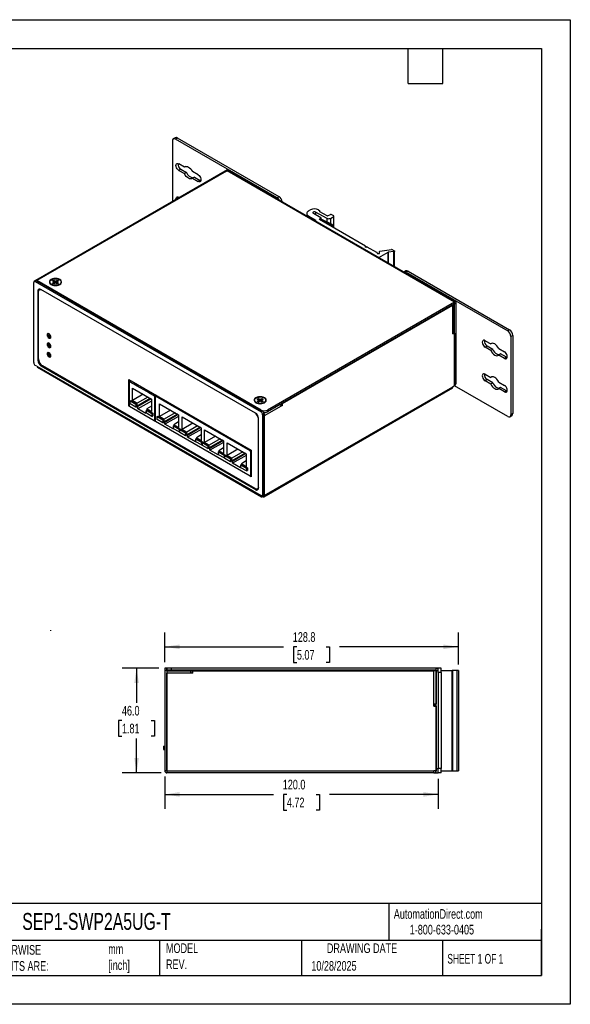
# Model space of a CAD drawing. Header units: millimetres. Extents: x 0 to 559, y 0 to 432.
# Tile 3 of 3: x 317 to 559, y 0 to 432. Entities that reach past the tile are written whole.
import ezdxf

# ---------------------------------------------------------------- set-up
doc = ezdxf.new("R2010")
doc.units = ezdxf.units.MM
doc.header["$LTSCALE"] = 2
doc.linetypes.add('CENTERX2', pattern=[20.32, 12.7, -2.54, 2.54, -2.54])
doc.layers.add('DIMENSIONS', color=140, linetype='Continuous', lineweight=25)
doc.layers.add('TEXT', color=140, linetype='Continuous', lineweight=25)
doc.styles.add('SLDTEXTSTYLE0', font='TXT', dxfattribs={"width": 0.7})
doc.styles.add('SLDTEXTSTYLE1', font='TXT', dxfattribs={"width": 0.65})
doc.dimstyles.new('SLDDIMSTYLE1', dxfattribs={"dimtxt": 4.316016, "dimasz": 6.604, "dimexe": 0, "dimexo": 0.0625, "dimgap": 1.079004, "dimtad": 0, "dimtih": 1, "dimtoh": 1, "dimdec": 1, "dimrnd": 1e-09, "dimzin": 12, "dimdsep": 46, "dimtxsty": 'SLDTEXTSTYLE0', "dimsah": 1, "dimcen": 0.09, "dimadec": 0, "dimazin": 3, "dimtfac": 1, "dimtdec": 1, "dimtofl": 0, "dimtmove": 0, "dimatfit": 3, "dimfxl": 0, "dimfrac": 2, "dimtolj": 1, "dimtzin": 12, "dimarcsym": 0})
doc.dimstyles.new('SLDDIMSTYLE2', dxfattribs={"dimtxt": 4.316016, "dimasz": 6.604, "dimexe": 0, "dimexo": 0.0625, "dimgap": 1.079004, "dimtad": 0, "dimtih": 1, "dimtoh": 1, "dimdec": 1, "dimrnd": 1e-09, "dimzin": 4, "dimdsep": 46, "dimtxsty": 'SLDTEXTSTYLE0', "dimsah": 1, "dimcen": 0.09, "dimadec": 0, "dimazin": 1, "dimtfac": 1, "dimtdec": 1, "dimtofl": 0, "dimtmove": 0, "dimatfit": 3, "dimfxl": 0, "dimfrac": 2, "dimtolj": 1, "dimtzin": 12, "dimarcsym": 0})

# ---------------------------------------------------------------- blocks, each defined once
blk = doc.blocks.new('_D_14')
at = {"layer": 'DIMENSIONS'}
for p, q in [((378.36, 147.45), (362.21, 147.45)), ((368.56, 147.45), (368.56, 132.28)), ((362.15, 124.45), (360.7, 124.45)), ((360.7, 124.45), (360.7, 117.59)), ((374.97, 124.45), (376.42, 124.45)), ((376.42, 124.45), (376.42, 117.59)), ((360.7, 117.59), (362.15, 117.59)), ((368.56, 101.45), (368.56, 116.63)), ((376.42, 117.59), (374.97, 117.59)), ((379.36, 101.45), (362.21, 101.45))]:
    blk.add_line(p, q, dxfattribs=at)
for points in [[(368.56, 147.45), (367.55, 140.85), (369.58, 140.85)], [(368.56, 101.45), (369.58, 108.06), (367.55, 108.06)]]:
    blk.add_solid(points, dxfattribs=at)
at = {"layer": 'DIMENSIONS', "char_height": 4.233, "attachment_point": 1, "style": 'SLDTEXTSTYLE0'}
for s, insert in [('46.0', (362.15, 130.88)), ('1.81', (362.15, 123.05))]:
    blk.add_mtext(s, dxfattribs=dict(at, insert=insert))
blk = doc.blocks.new('_D_15')
at = {"layer": 'DIMENSIONS'}
for p, q in [((380.9, 99.91), (380.9, 85.7)), ((500.9, 98.91), (500.9, 85.7)), ((380.9, 92.05), (428.64, 92.05)), ((434.49, 92.05), (433.04, 92.05)), ((433.04, 92.05), (433.04, 85.2)), ((447.32, 92.05), (448.76, 92.05)), ((448.76, 92.05), (448.76, 85.2)), ((500.9, 92.05), (453.16, 92.05)), ((433.04, 85.2), (434.49, 85.2)), ((448.76, 85.2), (447.32, 85.2))]:
    blk.add_line(p, q, dxfattribs=at)
for points in [[(380.9, 92.05), (387.51, 91.04), (387.51, 93.07)], [(500.9, 92.05), (494.3, 93.07), (494.3, 91.04)]]:
    blk.add_solid(points, dxfattribs=at)
at = {"layer": 'DIMENSIONS', "char_height": 4.233, "attachment_point": 1, "style": 'SLDTEXTSTYLE0'}
for s, insert in [('120.0', (432.69, 98.48)), ('4.72', (434.49, 90.65))]:
    blk.add_mtext(s, dxfattribs=dict(at, insert=insert))
blk = doc.blocks.new('_D_16')
at = {"layer": 'DIMENSIONS'}
for p, q in [((380.9, 149.99), (380.9, 163.13)), ((509.7, 148.99), (509.7, 163.13)), ((380.9, 156.78), (433.04, 156.78)), ((438.89, 156.78), (437.44, 156.78)), ((437.44, 156.78), (437.44, 149.92)), ((451.72, 156.78), (453.16, 156.78)), ((453.16, 156.78), (453.16, 149.92)), ((509.7, 156.78), (457.56, 156.78)), ((437.44, 149.92), (438.89, 149.92)), ((453.16, 149.92), (451.72, 149.92))]:
    blk.add_line(p, q, dxfattribs=at)
for points in [[(380.9, 156.78), (387.51, 155.76), (387.51, 157.79)], [(509.7, 156.78), (503.1, 157.79), (503.1, 155.76)]]:
    blk.add_solid(points, dxfattribs=at)
at = {"layer": 'DIMENSIONS', "char_height": 4.233, "attachment_point": 1, "style": 'SLDTEXTSTYLE0'}
for s, insert in [('128.8', (437.09, 163.2)), ('5.07', (438.89, 155.37))]:
    blk.add_mtext(s, dxfattribs=dict(at, insert=insert))

msp = doc.modelspace()

# ---------------------------------------------------------------- linework, layer by layer
at = {"color": 7, "linetype": 'Continuous'}
for p, q in [((0, 431.81), (558.8, 431.81)), ((558.8, 431.81), (558.8, 0.01)), ((558.8, 0.01), (0, 0.01))]:
    msp.add_line(p, q, dxfattribs=at)
for p, q in [((385.52, 380.01), (384.67, 379.52)), ((384.26, 378.6), (384.26, 352)), ((386.52, 379.91), (385.67, 379.42)), ((430.22, 353.7), (385.67, 379.42)), ((431.07, 354.19), (386.52, 379.91)), ((389.61, 367.15), (387.09, 368.6)), ((390.09, 367.43), (389.61, 367.15)), ((408.51, 366), (324.36, 317.42)), ((407.98, 365.36), (324.86, 317.37)), ((387.94, 366.23), (387.09, 365.74)), ((387.09, 365.74), (389.61, 364.29)), ((387.94, 366.23), (390.46, 364.78)), ((390.46, 364.78), (389.61, 364.29)), ((395.57, 363.7), (393.05, 365.16)), ((393.9, 362.79), (393.05, 362.3)), ((393.9, 362.79), (396.42, 361.34)), ((408.76, 366.04), (407.74, 365.45)), ((407.98, 365.36), (408.05, 365.32)), ((408.05, 365.32), (408.37, 365.5)), ((508, 307.99), (408.37, 365.5)), ((408.9, 365.54), (408.76, 366.04)), ((508.5, 308.04), (408.87, 365.55)), ((393.05, 362.3), (395.57, 360.85)), ((396.42, 361.34), (395.57, 360.85)), ((396.76, 361.19), (396.42, 361.34)), ((431.07, 354.19), (430.22, 353.7)), ((387.32, 353.77), (387.09, 353.9)), ((443.17, 346.83), (443.17, 345.75)), ((444.82, 348.38), (443.9, 347.85)), ((443.9, 345.81), (447.16, 343.93)), ((443.9, 345.81), (443.9, 345.33)), ((449.42, 344.91), (446.1, 346.83)), ((452.18, 344.67), (447.07, 347.41)), ((447.07, 347.41), (447.07, 346.27)), ((448.36, 348.38), (448.92, 348.05)), ((448.92, 347.89), (448.85, 347.85)), ((448.85, 347.85), (448.85, 347.68)), ((448.85, 347.68), (451.99, 345.87)), ((448.92, 347.64), (448.92, 347.89)), ((448.98, 347.61), (448.98, 347.97)), ((452.24, 345.86), (453.67, 346.41)), ((453.57, 344.69), (455.08, 345.56)), ((455.08, 345.72), (453.92, 346.39)), ((455.08, 340.87), (455.08, 345.56)), ((455.13, 340.73), (455.13, 345.64)), ((447.16, 343.76), (446.88, 343.61)), ((447.16, 343.76), (447.16, 343.93)), ((448.78, 344.38), (449.42, 344.74)), ((448.78, 344.38), (448.78, 344.21)), ((468.99, 332.55), (448.78, 344.21)), ((449.42, 343.85), (449.42, 344.74)), ((449.48, 343.81), (449.48, 344.83)), ((449.57, 344.26), (449.48, 344.28)), ((453.42, 342.2), (449.48, 344.08)), ((453.79, 342.24), (449.57, 344.26)), ((452.18, 343.01), (452.18, 344.67)), ((453.57, 344.69), (453.57, 342.35)), ((469.04, 332.44), (468.95, 332.24)), ((468.95, 332.24), (468.95, 332.18)), ((469.04, 332.11), (469.04, 332.44)), ((469.05, 332.11), (469.05, 332.47)), ((469.2, 332.1), (469.53, 332.15)), ((473.98, 329.67), (469.73, 332.12)), ((474.04, 329.58), (474.04, 329.34)), ((474.24, 329.22), (474.94, 329.22)), ((474.88, 327.52), (478.86, 329.82)), ((475.14, 329.34), (475.14, 330.18)), ((475.29, 330.29), (480.33, 331.07)), ((478.86, 325.15), (478.86, 329.82)), ((481.44, 330.12), (478.97, 329.85)), ((478.97, 329.85), (478.97, 325.09)), ((481.59, 330.42), (480.52, 331.04)), ((481.44, 323.66), (481.44, 330.12)), ((481.68, 323.52), (481.68, 330.29)), ((474.88, 327.52), (474.81, 327.49)), ((474.88, 327.52), (474.88, 327.45)), ((486.64, 321.64), (485.79, 321.15)), ((487.64, 321.54), (486.79, 321.05)), ((486.79, 321.05), (531.34, 295.33)), ((487.64, 321.54), (532.19, 295.82)), ((323.45, 281.45), (323.45, 316.56)), ((324.29, 317.38), (323.66, 317.02)), ((324.79, 317.33), (324.16, 316.97)), ((324.16, 316.97), (423.15, 259.82)), ((324.79, 317.33), (423.79, 260.19)), ((423.15, 260.63), (324.86, 317.37)), ((324.86, 317.29), (324.86, 317.37)), ((330.49, 316.76), (330.49, 316.68)), ((331, 315.81), (330.99, 315.76)), ((331.45, 315.55), (331.73, 315.42)), ((331.65, 317.21), (332.22, 317.54)), ((332.25, 316.86), (331.65, 317.21)), ((331.65, 316.31), (332.25, 316.66)), ((332.22, 315.99), (331.65, 316.31)), ((332.22, 317.54), (332.82, 317.19)), ((332.22, 316.88), (332.22, 317.54)), ((332.82, 316.33), (332.22, 315.99)), ((332.25, 316.01), (332.25, 316.66)), ((332.26, 316.86), (332.82, 316.54)), ((332.33, 316.11), (332.33, 316.76)), ((332.82, 316.54), (332.82, 317.19)), ((333.17, 317.19), (333.77, 317.54)), ((333.17, 317.19), (333.17, 316.54)), ((333.17, 316.54), (333.73, 316.86)), ((333.77, 315.99), (333.17, 316.33)), ((333.66, 316.76), (333.66, 316.11)), ((334.34, 317.21), (333.74, 316.86)), ((333.74, 316.66), (334.34, 316.31)), ((333.74, 316.66), (333.74, 316.01)), ((333.77, 317.54), (334.34, 317.21)), ((333.77, 316.88), (333.77, 317.54)), ((334.34, 316.31), (333.77, 315.99)), ((334.25, 315.42), (334.54, 315.55)), ((334.76, 315.74), (334.76, 315.66)), ((334.87, 317.72), (334.87, 317.84)), ((334.99, 315.76), (334.99, 315.81)), ((335.49, 316.68), (335.49, 316.76)), ((325.65, 312.93), (325.22, 312.68)), ((325.22, 312.68), (325.22, 282.47)), ((325.5, 283.04), (325.5, 312.19)), ((326.19, 313.44), (326.02, 313.33)), ((420.68, 259.21), (326.63, 313.5)), ((508, 307.99), (425.98, 260.63)), ((508, 307.25), (425.98, 259.9)), ((432.63, 263.49), (507.3, 306.6)), ((507.08, 306.72), (507.3, 306.6)), ((507.3, 294.8), (507.3, 306.6)), ((507.59, 295.21), (507.59, 307.01)), ((508, 307.25), (508, 307.99)), ((508, 307.25), (508.07, 307.21)), ((508.07, 307.21), (508.71, 307.58)), ((508.07, 272.1), (508.07, 307.21)), ((508.71, 272.47), (508.71, 307.58)), ((330.05, 294.12), (330.04, 293.93)), ((507.3, 293.98), (507.3, 294.8)), ((507.3, 294.72), (507.37, 294.76)), ((507.3, 293.98), (508, 294.39)), ((507.37, 294.76), (508, 294.39)), ((508, 294.39), (508, 271.24)), ((532.19, 295.82), (531.34, 295.33)), ((329.83, 290.03), (329.59, 289.89)), ((330.08, 289.44), (329.59, 289.15)), ((330.05, 289.97), (330.04, 289.78)), ((330.34, 292.29), (330.16, 292.19)), ((330.83, 292.6), (330.83, 292.21)), ((521.44, 291.04), (523.96, 289.59)), ((524.44, 289.87), (523.96, 289.59)), ((533.6, 293.37), (532.75, 292.88)), ((532.75, 292.88), (532.75, 258.59)), ((533.6, 293.37), (533.6, 259.08)), ((330.07, 285.36), (329.56, 285.66)), ((330.05, 285.82), (330.04, 285.63)), ((330.34, 288.14), (330.16, 288.04)), ((330.83, 288.45), (330.83, 288.07)), ((522.29, 288.68), (521.44, 288.19)), ((523.96, 286.73), (521.44, 288.19)), ((524.81, 287.22), (522.29, 288.68)), ((524.81, 287.22), (523.96, 286.73)), ((527.4, 287.6), (529.92, 286.15)), ((528.25, 285.23), (527.4, 284.74)), ((530.77, 283.78), (528.25, 285.23)), ((325.53, 282.65), (325.22, 282.47)), ((330.34, 283.99), (330.16, 283.89)), ((529.92, 283.29), (527.4, 284.74)), ((530.77, 283.78), (529.92, 283.29)), ((530.77, 283.78), (531.11, 283.64)), ((324.86, 279.81), (324.16, 280.22)), ((324.86, 279.81), (423.15, 223.07)), ((325.07, 279.36), (423.36, 222.62)), ((326.94, 280.2), (326.63, 280.02)), ((326.63, 280.02), (420.68, 225.73)), ((420.39, 226.22), (327.27, 279.98)), ((365.18, 273.97), (418.88, 242.97)), ((365.18, 262.38), (365.18, 273.97)), ((365.35, 272.97), (365.35, 262.39)), ((365.36, 273.02), (365.36, 273.87)), ((366.08, 273.46), (365.39, 273.06)), ((366.13, 273.42), (365.49, 273.05)), ((367.38, 271.96), (365.49, 273.05)), ((367.79, 272.47), (367.38, 271.96)), ((508.07, 272.1), (508.71, 272.47)), ((521.44, 276.35), (523.96, 274.89)), ((522.29, 273.98), (521.44, 273.49)), ((523.96, 272.03), (521.44, 273.49)), ((524.81, 272.52), (522.29, 273.98)), ((524.44, 275.17), (523.96, 274.89)), ((524.81, 272.52), (523.96, 272.03)), ((527.4, 272.9), (529.92, 271.45)), ((366.74, 264.77), (366.74, 270.24)), ((366.74, 270.24), (375.09, 265.42)), ((368.79, 271.14), (367.38, 271.96)), ((368.79, 271.14), (369.2, 271.65)), ((369.06, 271.3), (368.79, 271.14)), ((373.03, 268.69), (368.79, 271.14)), ((369.31, 271.59), (369.06, 271.3)), ((373.45, 269.2), (373.03, 268.69)), ((374.45, 267.87), (373.03, 268.69)), ((374.45, 267.87), (374.86, 268.38)), ((374.72, 268.03), (374.45, 267.87)), ((376.34, 266.78), (374.45, 267.87)), ((374.97, 268.32), (374.72, 268.03)), ((424.36, 222.62), (507.09, 270.38)), ((424.56, 223.07), (507.3, 270.83)), ((508, 271.24), (507.3, 270.83)), ((508, 271.38), (508.3, 271.55)), ((531.34, 257.77), (508, 271.24)), ((528.25, 270.53), (527.4, 270.04)), ((529.92, 268.59), (527.4, 270.04)), ((530.77, 269.08), (528.25, 270.53)), ((530.77, 269.08), (529.92, 268.59)), ((530.77, 269.08), (531.11, 268.94)), ((365.79, 264.59), (366.14, 264.79)), ((365.79, 264.59), (368.26, 263.16)), ((365.79, 263.36), (365.79, 264.59)), ((366.14, 264.79), (368.62, 263.36)), ((371.48, 267.51), (366.74, 264.77)), ((368.79, 263.59), (366.74, 264.77)), ((373.53, 266.32), (368.79, 263.59)), ((374.59, 265.71), (368.79, 262.36)), ((368.79, 262.36), (368.79, 263.59)), ((374.95, 265.51), (369.15, 262.16)), ((375.09, 264.53), (369.15, 261.1)), ((375.09, 265.42), (375.09, 259.95)), ((376.34, 266.78), (376.99, 267.16)), ((377.27, 266.99), (376.48, 266.54)), ((376.48, 266.54), (376.48, 255.96)), ((376.72, 266.6), (376.72, 255.83)), ((377.27, 266.99), (376.76, 266.7)), ((377.33, 266.96), (376.86, 266.69)), ((418.34, 242.74), (376.86, 266.69)), ((420.3, 264.92), (420.3, 264.84)), ((420.71, 264.05), (420.7, 263.99)), ((421, 263.83), (420.98, 263.81)), ((421.25, 263.71), (421.54, 263.57)), ((421.3, 263.68), (421.3, 263.66)), ((421.45, 265.37), (422.02, 265.7)), ((422.05, 265.02), (421.45, 265.37)), ((421.45, 264.47), (422.05, 264.82)), ((422.02, 264.14), (421.45, 264.47)), ((422.02, 265.7), (422.62, 265.35)), ((422.02, 265.04), (422.02, 265.7)), ((422.62, 264.49), (422.02, 264.14)), ((422.05, 264.17), (422.05, 264.82)), ((422.06, 265.02), (422.62, 264.7)), ((422.13, 264.27), (422.13, 264.92)), ((422.62, 264.7), (422.62, 265.35)), ((422.97, 265.35), (423.57, 265.7)), ((422.97, 265.35), (422.97, 264.7)), ((422.97, 264.7), (423.53, 265.02)), ((423.57, 264.14), (422.97, 264.49)), ((423.47, 264.92), (423.47, 264.27)), ((424.14, 265.37), (423.54, 265.02)), ((423.54, 264.82), (424.14, 264.47)), ((423.54, 264.82), (423.54, 264.17)), ((423.57, 265.7), (424.14, 265.37)), ((423.57, 265.04), (423.57, 265.7)), ((424.14, 264.47), (423.57, 264.14)), ((424.06, 263.57), (424.34, 263.71)), ((424.3, 263.66), (424.3, 263.68)), ((424.56, 263.9), (424.56, 263.82)), ((424.62, 263.81), (424.59, 263.83)), ((424.67, 265.88), (424.67, 266)), ((424.9, 263.99), (424.89, 264.05)), ((425.3, 264.84), (425.3, 264.92)), ((432.41, 263.61), (432.63, 263.49)), ((432.63, 262.67), (432.63, 263.49)), ((365.35, 262.47), (365.18, 262.38)), ((365.38, 262.26), (365.18, 262.38)), ((376.34, 255.88), (365.49, 262.15)), ((368.26, 261.93), (365.79, 263.36)), ((368.26, 263.16), (368.62, 263.36)), ((368.26, 263.16), (368.26, 261.93)), ((368.26, 261.93), (368.62, 262.14)), ((368.62, 263.36), (368.62, 262.14)), ((369.15, 262.16), (368.79, 262.36)), ((369.15, 261.1), (369.15, 262.16)), ((372.68, 259.06), (369.15, 261.1)), ((372.86, 260.22), (372.68, 260.12)), ((372.68, 260.12), (372.68, 259.06)), ((372.86, 260.01), (372.68, 260.12)), ((372.86, 260.5), (373.21, 260.71)), ((372.86, 259.28), (372.86, 260.5)), ((372.86, 260.5), (375.33, 259.08)), ((375.33, 257.85), (372.86, 259.28)), ((375.09, 262.32), (373.03, 261.14)), ((373.03, 261.14), (373.03, 260.61)), ((375.09, 259.95), (373.03, 261.14)), ((373.21, 260.71), (375.69, 259.28)), ((375.33, 259.08), (375.69, 259.28)), ((375.69, 259.28), (375.69, 258.06)), ((378.61, 257.84), (378.61, 263.39)), ((378.61, 263.39), (386.95, 258.57)), ((383.42, 260.61), (378.61, 257.84)), ((385.47, 259.43), (380.66, 256.65)), ((423.15, 260.55), (423.15, 260.63)), ((423.79, 260.19), (423.15, 259.82)), ((424.35, 259.53), (424.41, 259.56)), ((431.92, 262.27), (424.56, 258.02)), ((425.98, 259.9), (425.98, 260.63)), ((431.99, 263.04), (431.75, 262.9)), ((432.63, 262.67), (431.92, 262.27)), ((431.99, 263.04), (431.99, 263.37)), ((431.99, 263.04), (432.63, 262.67)), ((375.33, 259.08), (375.33, 257.85)), ((375.33, 257.85), (375.69, 258.06)), ((376.44, 255.87), (376.72, 256.03)), ((376.76, 255.69), (376.45, 255.87)), ((376.48, 255.96), (376.72, 256.1)), ((376.72, 255.92), (376.62, 255.98)), ((418.34, 231.64), (376.86, 255.58)), ((377.66, 257.74), (378.01, 257.94)), ((377.66, 257.74), (380.13, 256.31)), ((377.66, 256.51), (377.66, 257.74)), ((380.13, 255.08), (377.66, 256.51)), ((378.01, 257.94), (380.48, 256.51)), ((380.66, 256.65), (378.61, 257.84)), ((380.13, 256.31), (380.48, 256.51)), ((380.13, 256.31), (380.13, 255.08)), ((380.13, 255.08), (380.48, 255.29)), ((380.48, 256.51), (380.48, 255.29)), ((386.53, 258.82), (380.66, 255.43)), ((380.66, 255.43), (380.66, 256.65)), ((381.01, 255.22), (380.66, 255.43)), ((386.88, 258.61), (381.01, 255.22)), ((386.95, 257.84), (381.01, 254.41)), ((381.01, 254.41), (381.01, 255.22)), ((386.95, 255.39), (384.9, 254.2)), ((386.95, 258.57), (386.95, 253.02)), ((388.49, 252.13), (388.49, 257.69)), ((388.49, 257.69), (396.83, 252.87)), ((393.3, 254.91), (388.49, 252.13)), ((422.09, 226.54), (422.09, 256.76)), ((424.49, 258.96), (423.86, 258.59)), ((423.86, 258.59), (423.86, 222.67)), ((424.49, 258.96), (424.49, 223.03)), ((424.49, 258.06), (424.56, 258.02)), ((424.56, 223.07), (424.56, 258.02)), ((532.34, 257.67), (533.19, 258.16)), ((533.6, 259.08), (532.75, 258.59)), ((384.55, 252.37), (381.01, 254.41)), ((384.73, 253.29), (384.55, 253.18)), ((384.55, 253.18), (384.55, 252.37)), ((384.73, 253.08), (384.55, 253.18)), ((384.73, 253.65), (385.08, 253.86)), ((384.73, 252.43), (384.73, 253.65)), ((384.73, 253.65), (387.2, 252.22)), ((387.2, 251), (384.73, 252.43)), ((384.9, 254.2), (384.9, 253.76)), ((386.95, 253.02), (384.9, 254.2)), ((385.08, 253.86), (387.56, 252.43)), ((387.2, 252.22), (387.56, 252.43)), ((387.2, 252.22), (387.2, 251)), ((387.2, 251), (387.53, 251.19)), ((387.53, 252.03), (387.89, 252.24)), ((387.53, 252.03), (390.01, 250.6)), ((387.53, 250.81), (387.53, 252.03)), ((390.01, 249.38), (387.53, 250.81)), ((387.56, 252.43), (387.56, 252.04)), ((387.89, 252.24), (390.36, 250.81)), ((390.54, 250.95), (388.49, 252.13)), ((390.01, 250.6), (390.36, 250.81)), ((390.01, 250.6), (390.01, 249.38)), ((390.36, 250.81), (390.36, 249.58)), ((395.35, 253.73), (390.54, 250.95)), ((396.41, 253.11), (390.54, 249.73)), ((390.54, 249.73), (390.54, 250.95)), ((396.76, 252.91), (390.89, 249.52)), ((396.83, 252.13), (390.89, 248.71)), ((396.83, 252.87), (396.83, 247.32)), ((398.37, 246.43), (398.37, 251.98)), ((398.37, 251.98), (406.71, 247.17)), ((390.01, 249.38), (390.36, 249.58)), ((390.89, 249.52), (390.54, 249.73)), ((390.89, 248.71), (390.89, 249.52)), ((394.43, 246.66), (390.89, 248.71)), ((394.61, 247.58), (394.43, 247.48)), ((394.43, 247.48), (394.43, 246.66)), ((394.61, 247.38), (394.43, 247.48)), ((394.61, 247.95), (394.96, 248.15)), ((394.61, 246.73), (394.61, 247.95)), ((394.61, 247.95), (397.08, 246.52)), ((397.08, 245.3), (394.61, 246.73)), ((396.83, 249.69), (394.78, 248.5)), ((394.78, 248.5), (394.78, 248.05)), ((396.83, 247.32), (394.78, 248.5)), ((394.96, 248.15), (397.43, 246.73)), ((397.08, 246.52), (397.43, 246.73)), ((397.08, 246.52), (397.08, 245.3)), ((397.41, 246.33), (397.77, 246.53)), ((397.41, 246.33), (399.89, 244.9)), ((397.41, 245.11), (397.41, 246.33)), ((397.43, 246.73), (397.43, 246.34)), ((397.77, 246.53), (400.24, 245.11)), ((403.18, 249.21), (398.37, 246.43)), ((400.42, 245.25), (398.37, 246.43)), ((405.23, 248.02), (400.42, 245.25)), ((406.29, 247.41), (400.42, 244.02)), ((406.64, 247.21), (400.77, 243.82)), ((406.71, 246.43), (400.77, 243)), ((406.71, 247.17), (406.71, 241.62)), ((408.25, 240.73), (408.25, 246.28)), ((408.25, 246.28), (416.59, 241.47)), ((397.08, 245.3), (397.41, 245.49)), ((399.89, 243.68), (397.41, 245.11)), ((399.89, 244.9), (400.24, 245.11)), ((399.89, 244.9), (399.89, 243.68)), ((399.89, 243.68), (400.24, 243.88)), ((400.24, 245.11), (400.24, 243.88)), ((400.42, 244.02), (400.42, 245.25)), ((400.77, 243.82), (400.42, 244.02)), ((400.77, 243), (400.77, 243.82)), ((404.31, 240.96), (400.77, 243)), ((404.48, 241.88), (404.31, 241.78)), ((404.48, 242.25), (404.84, 242.45)), ((404.48, 242.25), (406.96, 240.82)), ((404.48, 241.02), (404.48, 242.25)), ((406.71, 243.98), (404.66, 242.8)), ((404.66, 242.8), (404.66, 242.35)), ((406.71, 241.62), (404.66, 242.8)), ((404.84, 242.45), (407.31, 241.02)), ((413.05, 243.51), (408.25, 240.73)), ((415.1, 242.32), (410.3, 239.55)), ((418.34, 242.74), (418.81, 243.01)), ((418.88, 242.73), (418.48, 242.5)), ((418.48, 242.5), (418.48, 231.72)), ((418.88, 242.97), (418.88, 231.38)), ((404.31, 241.78), (404.31, 240.96)), ((404.48, 241.68), (404.31, 241.78)), ((406.96, 239.59), (404.48, 241.02)), ((406.96, 240.82), (407.31, 241.02)), ((406.96, 240.82), (406.96, 239.59)), ((406.96, 239.59), (407.29, 239.79)), ((407.29, 240.63), (407.64, 240.83)), ((407.29, 240.63), (409.77, 239.2)), ((407.29, 239.4), (407.29, 240.63)), ((409.77, 237.97), (407.29, 239.4)), ((407.31, 241.02), (407.31, 240.64)), ((407.64, 240.83), (410.12, 239.4)), ((410.3, 239.55), (408.25, 240.73)), ((409.77, 239.2), (410.12, 239.4)), ((409.77, 239.2), (409.77, 237.97)), ((409.77, 237.97), (410.12, 238.18)), ((410.12, 239.4), (410.12, 238.18)), ((416.17, 241.71), (410.3, 238.32)), ((410.3, 238.32), (410.3, 239.55)), ((410.65, 238.12), (410.3, 238.32)), ((416.52, 241.51), (410.65, 238.12)), ((416.59, 240.73), (410.65, 237.3)), ((410.65, 237.3), (410.65, 238.12)), ((416.59, 238.28), (414.54, 237.1)), ((416.59, 241.47), (416.59, 235.91)), ((414.18, 235.26), (410.65, 237.3)), ((414.36, 236.18), (414.18, 236.08)), ((414.18, 236.08), (414.18, 235.26)), ((414.36, 235.97), (414.18, 236.08)), ((414.36, 236.55), (414.72, 236.75)), ((414.36, 235.32), (414.36, 236.55)), ((414.36, 236.55), (416.84, 235.12)), ((416.84, 233.89), (414.36, 235.32)), ((414.54, 237.1), (414.54, 236.65)), ((416.59, 235.91), (414.54, 237.1)), ((414.72, 236.75), (417.19, 235.32)), ((416.84, 235.12), (417.19, 235.32)), ((416.84, 235.12), (416.84, 233.89)), ((416.84, 233.89), (417.19, 234.1)), ((417.19, 235.32), (417.19, 234.1)), ((418.44, 231.63), (418.88, 231.88)), ((418.88, 231.38), (418.44, 231.63)), ((418.48, 231.72), (418.88, 231.95)), ((418.88, 231.58), (418.62, 231.73)), ((421.11, 225.98), (420.68, 225.73)), ((421.64, 226.09), (421.82, 226.2)), ((423.86, 222.67), (423.15, 223.07)), ((424.49, 223.03), (423.86, 222.67)), ((423.86, 222.67), (423.86, 222.67)), ((424.49, 223.11), (424.56, 223.07)), ((380.9, 147.45), (380.9, 146.45)), ((381.8, 147.45), (380.9, 147.45)), ((381.8, 147.45), (381.8, 146.45)), ((381.9, 146.55), (381.9, 147.45)), ((383.9, 147.45), (381.9, 147.45)), ((499.9, 147.45), (383.9, 147.45)), ((383.9, 146.55), (383.9, 147.45)), ((499.9, 146.55), (499.9, 147.45)), ((500.9, 147.39), (500.25, 147.39)), ((502.1, 147.45), (500.9, 147.45)), ((500.9, 145.45), (500.9, 147.45)), ((502.1, 145.45), (502.1, 147.45)), ((381.8, 146.45), (380.9, 146.45)), ((380.9, 146.45), (380.9, 102.45)), ((381.8, 146.45), (381.8, 102.45)), ((383.9, 146.55), (381.9, 146.55)), ((381.9, 146.45), (381.9, 146.55)), ((381.9, 146.45), (381.9, 146.25)), ((381.9, 146.45), (385.4, 146.45)), ((381.9, 146.25), (392.3, 146.25)), ((381.9, 146.25), (381.9, 145.25)), ((381.9, 102.45), (381.9, 145.25)), ((392.3, 145.25), (381.9, 145.25)), ((499.9, 146.55), (383.9, 146.55)), ((385.29, 146.55), (385.4, 146.45)), ((385.4, 146.45), (385.4, 146.25)), ((386.9, 146.45), (385.4, 146.45)), ((386.9, 146.55), (386.9, 146.45)), ((388.4, 146.45), (386.9, 146.45)), ((386.9, 146.45), (386.9, 146.25)), ((388.4, 146.45), (388.51, 146.55)), ((388.4, 146.25), (388.4, 146.45)), ((388.4, 146.45), (500, 146.45)), ((392.3, 145.25), (392.3, 146.25)), ((392.4, 146.25), (392.3, 146.25)), ((393.3, 145.25), (392.3, 145.25)), ((392.4, 146.25), (392.4, 145.25)), ((393.3, 145.25), (393.3, 146.25)), ((393.3, 146.25), (498.9, 146.25)), ((498.9, 131.8), (498.9, 146.25)), ((499.9, 146.25), (498.9, 146.25)), ((499.45, 146.55), (499.45, 146.55)), ((499.94, 146.55), (499.45, 146.55)), ((499.9, 146.25), (499.9, 131.8)), ((500, 146.45), (500.9, 146.45)), ((500, 103.45), (500, 146.45)), ((500.9, 146.55), (500.9, 146.55)), ((502.1, 145.45), (500.9, 145.45)), ((500.9, 145.45), (500.9, 103.45)), ((502.1, 146.45), (507.04, 146.45)), ((502.1, 145.45), (502.1, 103.45)), ((507.04, 102.45), (507.04, 146.45)), ((507.15, 146.45), (507.04, 146.45)), ((507.15, 146.45), (507.15, 102.45)), ((509.23, 146.45), (507.15, 146.45)), ((509.7, 146.45), (509.23, 146.45)), ((509.23, 102.45), (509.23, 146.45)), ((509.7, 146.45), (509.7, 102.45)), ((500, 138.57), (499.9, 138.45)), ((500, 136.95), (499.9, 136.95)), ((499.9, 135.45), (500, 135.34)), ((498.9, 131.8), (499.9, 131.8)), ((498.9, 130.8), (498.9, 131.8)), ((498.9, 130.8), (499.9, 130.8)), ((499.4, 131.8), (499.4, 131.45)), ((499.4, 131.45), (499.65, 131.45)), ((499.4, 131.45), (499.4, 130.8)), ((499.65, 131.8), (499.65, 131.45)), ((499.65, 131.45), (499.65, 130.8)), ((500, 131.45), (499.65, 131.45)), ((500, 132.95), (499.9, 132.95)), ((499.9, 130.8), (499.9, 102.45)), ((499.9, 129.95), (500, 129.95)), ((500, 125.95), (499.9, 125.95)), ((380.89, 123.15), (380.89, 122.95)), ((380.89, 123.15), (380.9, 123.15)), ((380.89, 122.95), (380.89, 109.75)), ((380.9, 122.95), (380.89, 122.95)), ((381.8, 123.39), (381.9, 123.43)), ((381.8, 123.15), (381.9, 123.15)), ((381.9, 122.95), (381.8, 122.95)), ((500, 124.45), (499.9, 124.45)), ((499.9, 122.95), (500, 122.95)), ((500, 118.95), (499.9, 118.95)), ((500, 117.45), (499.9, 117.45)), ((380.39, 113.25), (380.39, 111.75)), ((380.39, 113.25), (380.89, 113.25)), ((499.9, 115.95), (500, 115.95)), ((380.39, 111.75), (380.89, 111.75)), ((380.89, 109.75), (380.89, 109.55)), ((380.89, 109.75), (380.9, 109.75)), ((380.9, 109.55), (380.89, 109.55)), ((381.8, 109.75), (381.9, 109.75)), ((381.9, 109.55), (381.8, 109.55)), ((500, 107.27), (499.9, 107.15)), ((500, 105.65), (499.9, 105.65)), ((499.9, 104.15), (500, 104.04)), ((381.8, 102.45), (380.9, 102.45)), ((381.9, 102.45), (498.9, 102.45)), ((381.9, 102.45), (381.9, 101.45)), ((498.9, 101.45), (381.9, 101.45)), ((499.9, 102.45), (498.9, 102.45)), ((498.9, 101.45), (498.9, 102.45)), ((498.9, 101.45), (500, 101.45)), ((500, 103.45), (500.9, 103.45)), ((500, 101.45), (500, 103.45)), ((500, 101.45), (500.9, 101.45)), ((502.1, 103.45), (500.9, 103.45)), ((500.9, 101.45), (500.9, 103.45)), ((502.1, 101.45), (500.9, 101.45)), ((502.1, 101.45), (502.1, 103.45)), ((502.1, 102.45), (507.04, 102.45)), ((507.04, 102.45), (507.15, 102.45)), ((507.15, 102.45), (509.23, 102.45)), ((509.23, 102.45), (509.7, 102.45))]:
    msp.add_line(p, q)
at = {"flags": 128}
for points in [[(387.09, 365.74), (386.71, 366.04), (386.36, 366.44), (386.09, 366.91), (385.91, 367.41), (385.85, 367.89), (385.91, 368.29), (386.09, 368.59), (386.36, 368.75), (386.71, 368.75), (387.09, 368.6)], [(389.61, 367.15), (389.95, 367.38), (390.36, 367.46), (390.83, 367.39), (391.33, 367.17), (391.83, 366.82), (392.3, 366.35), (392.71, 365.78), (393.05, 365.16)], [(393.05, 362.3), (392.71, 362.07), (392.3, 361.99), (391.83, 362.06), (391.33, 362.27), (390.83, 362.63), (390.36, 363.1), (389.95, 363.67), (389.61, 364.29)], [(395.57, 363.7), (395.96, 363.41), (396.3, 363.01), (396.57, 362.54), (396.75, 362.04), (396.81, 361.56), (396.75, 361.15), (396.57, 360.86), (396.3, 360.7), (395.96, 360.7), (395.57, 360.85)], [(385.87, 352.93), (385.85, 353.19), (385.91, 353.6), (386.09, 353.89), (386.36, 354.05), (386.71, 354.06), (387.09, 353.9)], [(386.72, 353.42), (386.7, 353.68), (386.75, 354.05)], [(447.07, 347.41), (446.84, 347.49), (446.57, 347.52), (446.31, 347.48), (446.09, 347.39), (445.94, 347.26), (445.89, 347.11), (445.95, 346.96), (446.1, 346.83)], [(453.42, 342.2), (453.63, 342.27), (453.79, 342.24)], [(468.95, 332.24), (468.95, 332.21), (468.95, 332.18), (468.97, 332.15), (469.01, 332.13), (469.05, 332.11), (469.1, 332.1), (469.15, 332.1), (469.2, 332.1)], [(474.94, 329.22), (474.98, 329.23), (475.02, 329.23), (475.05, 329.24), (475.08, 329.26), (475.11, 329.27), (475.13, 329.29), (475.14, 329.32), (475.14, 329.34)], [(481.59, 330.42), (481.64, 330.38), (481.67, 330.34), (481.68, 330.29), (481.67, 330.24), (481.63, 330.2), (481.58, 330.17), (481.51, 330.14), (481.44, 330.12)], [(334.87, 317.84), (334.32, 318.09), (333.68, 318.24), (332.99, 318.29), (332.31, 318.24), (331.67, 318.09), (331.12, 317.84), (330.7, 317.53), (330.43, 317.16), (330.34, 316.76), (330.43, 316.37), (330.7, 316), (331.12, 315.68)], [(330.5, 316.55), (330.43, 316.42), (330.42, 316.39)], [(330.49, 316.68), (330.5, 316.58), (330.65, 316.18), (330.99, 315.82), (331.5, 315.53), (332.12, 315.33), (332.82, 315.24), (333.53, 315.27), (334.19, 315.41), (334.76, 315.66)], [(334.76, 315.74), (334.19, 315.5), (333.53, 315.35), (332.82, 315.32), (332.12, 315.41), (331.5, 315.61), (330.99, 315.9), (330.65, 316.26), (330.5, 316.66), (330.55, 317.07), (330.8, 317.45), (331.23, 317.78)], [(331.12, 315.68), (331.67, 315.44), (332.31, 315.28), (332.99, 315.23), (333.68, 315.28), (334.32, 315.44), (334.87, 315.68), (335.29, 316), (335.55, 316.37), (335.64, 316.76), (335.55, 317.16), (335.29, 317.53), (334.87, 317.84)], [(331.23, 317.78), (331.8, 318.03), (332.46, 318.17), (333.17, 318.2), (333.87, 318.11), (334.49, 317.92), (335, 317.63), (335.34, 317.27), (335.49, 316.87), (335.44, 316.46), (335.19, 316.07), (334.76, 315.74)], [(335.57, 316.39), (335.55, 316.42), (335.48, 316.55)], [(325.5, 312.19), (325.53, 312.57), (325.63, 312.89), (325.8, 313.15), (326.02, 313.33), (326.28, 313.43), (326.59, 313.45), (326.77, 313.41)], [(326.54, 313.55), (326.46, 313.54), (326.19, 313.44)], [(330.16, 294.07), (329.85, 294.17), (329.58, 294.12), (329.41, 293.92), (329.35, 293.6), (329.41, 293.2), (329.58, 292.8), (329.85, 292.44), (330.16, 292.19)], [(330.34, 292.29), (330.03, 292.54), (329.76, 292.9), (329.58, 293.3), (329.52, 293.7), (329.58, 294.02), (329.68, 294.16)], [(330.16, 292.19), (330.47, 292.08), (330.73, 292.13), (330.91, 292.33), (330.97, 292.66), (330.91, 293.05), (330.73, 293.46), (330.47, 293.82), (330.16, 294.07)], [(330.16, 289.92), (329.85, 290.03), (329.58, 289.98), (329.41, 289.77), (329.35, 289.45), (329.41, 289.05), (329.58, 288.65), (329.85, 288.29), (330.16, 288.04)], [(330.34, 288.14), (330.03, 288.39), (329.76, 288.75), (329.58, 289.16), (329.52, 289.55), (329.58, 289.87), (329.68, 290.01)], [(330.16, 288.04), (330.47, 287.93), (330.73, 287.98), (330.91, 288.19), (330.97, 288.51), (330.91, 288.91), (330.73, 289.31), (330.47, 289.67), (330.16, 289.92)], [(330.82, 292.19), (330.65, 292.18), (330.34, 292.29)], [(521.44, 291.04), (521.06, 291.19), (520.71, 291.19), (520.44, 291.03), (520.26, 290.74), (520.2, 290.33), (520.26, 289.85), (520.44, 289.35), (520.71, 288.88), (521.06, 288.48), (521.44, 288.19)], [(527.4, 287.6), (527.07, 288.22), (526.65, 288.79), (526.18, 289.26), (525.68, 289.62), (525.18, 289.83), (524.71, 289.9), (524.3, 289.82), (523.96, 289.59)], [(330.16, 285.77), (329.85, 285.88), (329.58, 285.83), (329.41, 285.62), (329.35, 285.3), (329.41, 284.91), (329.58, 284.5), (329.85, 284.14), (330.16, 283.89)], [(330.34, 283.99), (330.03, 284.25), (329.76, 284.6), (329.58, 285.01), (329.52, 285.4), (329.58, 285.73), (329.68, 285.87)], [(330.16, 283.89), (330.47, 283.78), (330.73, 283.84), (330.91, 284.04), (330.97, 284.36), (330.91, 284.76), (330.73, 285.16), (330.47, 285.52), (330.16, 285.77)], [(330.82, 288.05), (330.65, 288.03), (330.34, 288.14)], [(523.96, 286.73), (524.3, 286.11), (524.71, 285.55), (525.18, 285.07), (525.68, 284.72), (526.18, 284.5), (526.65, 284.43), (527.07, 284.51), (527.4, 284.74)], [(524.81, 287.22), (525.15, 286.6), (525.56, 286.03), (526.03, 285.56), (526.53, 285.21), (527.03, 284.99), (527.5, 284.92), (527.77, 284.95)], [(529.92, 283.29), (530.31, 283.14), (530.65, 283.14), (530.92, 283.3), (531.1, 283.6), (531.16, 284), (531.1, 284.48), (530.92, 284.98), (530.65, 285.45), (530.31, 285.85), (529.92, 286.15)], [(330.82, 283.9), (330.65, 283.89), (330.34, 283.99)], [(521.44, 276.35), (521.06, 276.5), (520.71, 276.49), (520.44, 276.33), (520.26, 276.04), (520.2, 275.63), (520.26, 275.15), (520.44, 274.66), (520.71, 274.18), (521.06, 273.78), (521.44, 273.49)], [(508, 271.63), (508.05, 271.8), (508.07, 272.1)], [(527.4, 272.9), (527.07, 273.52), (526.65, 274.09), (526.18, 274.56), (525.68, 274.92), (525.18, 275.14), (524.71, 275.21), (524.3, 275.12), (523.96, 274.89)], [(524.81, 272.52), (525.15, 271.9), (525.56, 271.34), (526.03, 270.86), (526.53, 270.51), (527.03, 270.29), (527.5, 270.22), (527.77, 270.25)], [(523.96, 272.03), (524.3, 271.41), (524.71, 270.85), (525.18, 270.37), (525.68, 270.02), (526.18, 269.8), (526.65, 269.73), (527.07, 269.81), (527.4, 270.04)], [(529.92, 268.59), (530.31, 268.44), (530.65, 268.44), (530.92, 268.6), (531.1, 268.9), (531.16, 269.3), (531.1, 269.78), (530.92, 270.28), (530.65, 270.75), (530.31, 271.16), (529.92, 271.45)], [(424.67, 266), (424.12, 266.25), (423.48, 266.4), (422.8, 266.45), (422.11, 266.4), (421.47, 266.25), (420.92, 266), (420.5, 265.69), (420.24, 265.32), (420.15, 264.92), (420.24, 264.52), (420.5, 264.16), (420.92, 263.84)], [(420.31, 264.71), (420.24, 264.58), (420.22, 264.55)], [(424.56, 263.9), (423.99, 263.65), (423.33, 263.51), (422.62, 263.48), (421.92, 263.57), (421.3, 263.77), (420.8, 264.06), (420.45, 264.42), (420.3, 264.82), (420.35, 265.23), (420.6, 265.61), (421.03, 265.94)], [(420.3, 264.84), (420.3, 264.74), (420.45, 264.33), (420.8, 263.97), (421.3, 263.68), (421.92, 263.49), (422.62, 263.4), (423.33, 263.43), (423.99, 263.57), (424.56, 263.82)], [(420.92, 263.84), (421.47, 263.6), (422.11, 263.44), (422.8, 263.39), (423.48, 263.44), (424.12, 263.6), (424.67, 263.84), (425.09, 264.16), (425.36, 264.52), (425.45, 264.92), (425.36, 265.32), (425.09, 265.69), (424.67, 266)], [(421.03, 265.94), (421.6, 266.19), (422.27, 266.33), (422.98, 266.36), (423.67, 266.27), (424.3, 266.08), (424.8, 265.79), (425.14, 265.42), (425.29, 265.02), (425.24, 264.61), (424.99, 264.23), (424.56, 263.9)], [(425.37, 264.55), (425.36, 264.58), (425.29, 264.71)], [(422.09, 226.71), (422.03, 226.53), (421.86, 226.28), (421.64, 226.09), (421.37, 225.99), (421.07, 225.98), (420.74, 226.06), (420.39, 226.22)], [(381.9, 123.22), (381.87, 123.2), (381.76, 123.15)]]:
    msp.add_lwpolyline(points, dxfattribs=at)
for centre, radius, start, end in [((385.94, 379.09), 1.01, 54.3824, 114.3071), ((385.12, 378.74), 0.873, 50.7967, 189.214), ((389.19, 368.37), 2.47, 171.1936, 239.5264), ((393.58, 365.79), 3.28, 197.9102, 267.1288), ((407.62, 364.75), 0.706, 58.9932, 80.5386), ((408.66, 365.09), 0.503, 65.6929, 125.6176), ((408.69, 365.66), 0.384, 79.9433, 118.8216), ((429.38, 351.58), 3.11, 6.3667, 57.1897), ((428.69, 351.26), 2.89, 28.8568, 58.0454), ((444.29, 346.83), 1.09, 110.7834, 249.2166), ((446.59, 344.97), 3.84, 62.6097, 117.3903), ((448.88, 347.77), 0.0873, 110.7834, 249.2166), ((448.89, 347.97), 0.0873, 290.7834, 69.2166), ((452.13, 346.15), 0.313, 242.9256, 290.5312), ((453.78, 346.11), 0.313, 62.9256, 110.5312), ((455.05, 345.64), 0.0873, 290.7834, 69.2166), ((447.13, 343.85), 0.0873, 290.7834, 69.2166), ((448.81, 344.3), 0.0873, 110.7834, 249.2166), ((449.39, 344.83), 0.0873, 290.7834, 69.2166), ((452.86, 346.06), 1.55, 243.9597, 297.2937), ((453.99, 341.33), 1.04, 122.9096, 155.9823), ((451.88, 339.38), 3.22, 25.0536, 61.3261), ((452.48, 339.7), 2.86, 16.0396, 62.6631), ((468.96, 332.47), 0.0879, 340.539, 69.2579), ((469.59, 331.85), 0.307, 62.6428, 99.7711), ((473.94, 329.58), 0.101, 5.6948, 65.6253), ((474.14, 329.35), 0.101, 185.6948, 245.6253), ((474.24, 329.51), 0.289, 241.9598, 271.1441), ((475.29, 330.14), 0.15, 88.6965, 165.2144), ((478.99, 329.58), 0.269, 95.3484, 118.6484), ((480.38, 330.76), 0.307, 62.6428, 99.7711), ((486.2, 320.23), 1.01, 54.3824, 114.3071), ((487.05, 320.72), 1.01, 54.3824, 114.3071), ((323.88, 316.63), 0.437, 50.7967, 189.214), ((324.5, 316.92), 0.503, 54.3824, 114.3071), ((324.58, 316.99), 0.479, 53.1773, 121.0492), ((332.21, 316.76), 0.109, 290.7834, 69.2166), ((332.2, 316.12), 0.124, 296.6211, 354.5564), ((332.99, 317.53), 0.384, 242.6097, 297.3903), ((332.99, 316.88), 0.384, 242.6097, 297.3903), ((332.99, 315.99), 0.384, 62.6097, 117.3903), ((333.79, 316.12), 0.124, 185.4436, 243.3789), ((333.78, 316.76), 0.109, 110.7834, 249.2166), ((334.26, 316.79), 1.24, 293.7953, 354.8845), ((326.08, 312.82), 0.873, 50.7967, 189.214), ((327.03, 313.13), 1.17, 151.3797, 175.5359), ((507.09, 307.06), 0.503, 294.3747, 354.3052), ((508.28, 307.65), 0.437, 350.786, 129.2033), ((508.03, 307.22), 0.0437, 350.786, 129.2033), ((331.54, 293.93), 1.5, 180, 247.4162), ((331.02, 294.14), 1, 192.4449, 261.8539), ((507.09, 295.26), 0.503, 294.3747, 354.3052), ((529.68, 292.74), 3.07, 2.6055, 57.3945), ((530.53, 293.23), 3.07, 2.6055, 57.3945), ((331.54, 289.78), 1.5, 180, 247.4162), ((331.02, 289.99), 1, 192.4449, 261.8539), ((523.54, 290.81), 2.47, 171.1936, 239.5264), ((331.54, 285.63), 1.5, 180, 247.4162), ((331.02, 285.85), 1, 192.4449, 261.8539), ((324.98, 281.52), 1.54, 182.6055, 237.3945), ((328.29, 282.61), 3.07, 182.6055, 237.3945), ((329.34, 283.21), 3.84, 182.6055, 237.3945), ((325.34, 279.75), 0.48, 172.7442, 235.9436), ((523.54, 276.11), 2.47, 171.1936, 239.5264), ((365.43, 272.98), 0.0873, 50.7967, 189.214), ((507.73, 272.36), 0.986, 305.0133, 6.2988), ((506.81, 270.78), 0.493, 305.0133, 6.2988), ((376.17, 266.52), 0.307, 2.6055, 57.3945), ((376.81, 266.62), 0.0873, 50.7967, 189.214), ((422.02, 264.92), 0.109, 290.7834, 69.2166), ((422, 264.28), 0.124, 296.6211, 354.5564), ((422.8, 265.69), 0.384, 242.6097, 297.3903), ((422.8, 265.04), 0.384, 242.6097, 297.3903), ((422.8, 264.15), 0.384, 62.6097, 117.3903), ((423.58, 264.92), 0.109, 110.7834, 249.2166), ((423.59, 264.28), 0.124, 185.4436, 243.3789), ((424.07, 264.95), 1.24, 293.7953, 354.8845), ((365.65, 262.41), 0.307, 182.6055, 237.3945), ((419.02, 256.62), 3.07, 2.6055, 57.3945), ((424.56, 263.36), 3.07, 242.6097, 297.3903), ((422.32, 258.52), 1.54, 2.6055, 57.3945), ((422.96, 258.89), 1.54, 2.6055, 57.3945), ((424.59, 262.57), 3.02, 265.2174, 297.5127), ((430.39, 262.2), 1.53, 2.6485, 38.0939), ((376.4, 255.95), 0.0873, 230.7967, 9.214), ((377.03, 255.84), 0.307, 182.6055, 237.3945), ((418.07, 256.07), 4.13, 15.3461, 44.6572), ((423.28, 258), 1.29, 1.1006, 19.1107), ((531.89, 258.45), 0.873, 230.7967, 9.214), ((532.62, 258.97), 0.986, 305.0133, 6.2988), ((418.17, 242.48), 0.307, 2.6055, 57.3945), ((418.39, 231.7), 0.0873, 230.7967, 9.214), ((421.23, 226.4), 0.873, 230.7967, 9.214), ((421.97, 227.07), 1.17, 244.4589, 268.6161), ((421.38, 226.95), 0.876, 300.2472, 323.9639), ((423.58, 223), 0.437, 170.786, 309.2033), ((424.13, 223), 0.437, 230.7967, 9.214), ((499.9, 146.45), 1, 0, 90), ((499.9, 146.45), 0.1, 0, 90), ((381.9, 102.45), 1, 180, 270), ((381.9, 102.45), 0.1, 180, 270), ((498.9, 102.45), 1, 270, 0), ((498.9, 102.45), 0.1, 270, 0)]:
    msp.add_arc(centre, radius, start, end)
at = {"color": 7, "linetype": 'Continuous', "lineweight": 18}
msp.add_arc((330.9, 163.69), 0.3, 52, 142, dxfattribs=at)
at = {"layer": 'TEXT'}
for p, q in [((12.7, 419.1), (546.1, 419.1)), ((487.68, 403.86), (487.68, 419.1)), ((502.92, 403.86), (502.92, 419.1)), ((546.1, 419.1), (546.1, 12.7)), ((487.68, 403.86), (502.92, 403.86)), ((546.1, 44.25), (12.7, 44.25)), ((479.15, 44.25), (479.15, 27.94)), ((546.1, 12.7), (546.1, 33.02)), ((546.1, 27.94), (12.7, 27.94)), ((378.6, 27.94), (378.6, 12.7)), ((440.93, 27.94), (440.93, 12.7)), ((502.7, 27.94), (502.7, 12.7)), ((12.7, 12.7), (546.1, 12.7))]:
    msp.add_line(p, q, dxfattribs=at)

# ---------------------------------------------------------------- texts
at = {"layer": 'TEXT', "linetype": 'CENTERX2', "lineweight": 18}
for s, insert, char_height, attachment_point, style in [('SEP1-SWP2A5UG-T', (318.42, 40.06), 7.4083, 1, 'SLDTEXTSTYLE0'), ('AutomationDirect.com', (481.39, 41.75), 4.2333, 1, 'SLDTEXTSTYLE0'), ('1-800-633-0405', (488.38, 34.87), 4.2333, 1, 'SLDTEXTSTYLE0'), ('UNLESS OTHERWISE ^JSPECIFIED UNITS ARE:', (285.74, 25.99), 4.2333, 1, 'SLDTEXTSTYLE0'), ('MODEL ^JREV.', (381.47, 26.73), 4.2333, 1, 'SLDTEXTSTYLE0'), ('DRAWING DATE', (467.45, 26.73), 4.2333, 2, 'SLDTEXTSTYLE0'), ('mm^J[inch]', (356.13, 26.37), 4.233, 1, 'SLDTEXTSTYLE0'), ('SHEET 1 OF 1', (504.88, 22.1), 4.2333, 1, 'SLDTEXTSTYLE1'), ('10/28/2025', (445.23, 18.98), 4.233, 1, 'SLDTEXTSTYLE0')]:
    msp.add_mtext(s, dxfattribs=dict(at, insert=insert, char_height=char_height, attachment_point=attachment_point, style=style))

# ---------------------------------------------------------------- dimensions: what is measured, and where the dimension line sits
at = {"layer": 'DIMENSIONS'}
for base, p1, p2, dimstyle, picture, middle in [((380.9, 156.78), (509.7, 146.45), (380.9, 147.45), 'SLDDIMSTYLE1', '_D_16', (445.3, 156.78)), ((500.9, 92.05), (380.9, 102.45), (500.9, 101.45), 'SLDDIMSTYLE2', '_D_15', (440.9, 92.05))]:
    dim = msp.add_linear_dim(base=base, p1=p1, p2=p2, dimstyle=dimstyle, dxfattribs=at)
    dim.commit()
    dim.dimension.update_dxf_attribs({"geometry": picture, "text_midpoint": middle, "dimtype": 160})
dim = msp.add_linear_dim(base=(368.56, 147.45), p1=(381.9, 101.45), p2=(380.9, 147.45), angle=90, dimstyle='SLDDIMSTYLE2', dxfattribs=at)
dim.commit()
dim.dimension.update_dxf_attribs({"geometry": '_D_14', "text_midpoint": (368.56, 124.45), "dimtype": 160})

doc.saveas('drawing.dxf')
